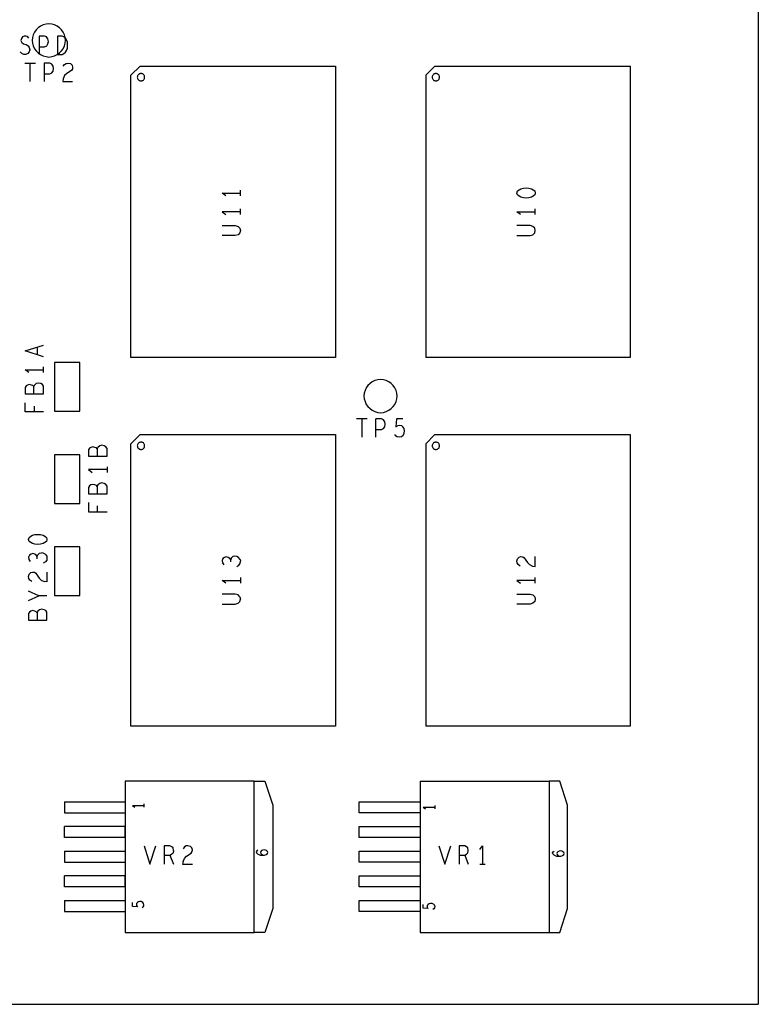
# Model space of a CAD drawing. Extents: x 23.5 to 56.5, y 21.5 to 42.5.
# Tile 6 of 11: x 39.6 to 43.6, y 29.3 to 34.7. Entities that reach past the tile are written whole.
import ezdxf

# ---------------------------------------------------------------- set-up
doc = ezdxf.new("R2010")
doc.units = 0
doc.layers.add('RVP8-TX_d_tas', color=2, linetype='CONTINUOUS')

msp = doc.modelspace()

# ---------------------------------------------------------------- linework, layer by layer
at = {"layer": 'RVP8-TX_d_tas'}
for points in [[(43.624, 37.766), (43.624, 29.316)], [(39.666, 34.559), (39.658, 34.567), (39.649, 34.57), (39.641, 34.57), (39.632, 34.565), (39.625, 34.557), (39.623, 34.545), (39.627, 34.534), (39.636, 34.527), (39.651, 34.524), (39.662, 34.517), (39.668, 34.507), (39.671, 34.495), (39.667, 34.484), (39.66, 34.475), (39.649, 34.47), (39.639, 34.47), (39.628, 34.475), (39.618, 34.484)], [(39.772, 34.54), (39.769, 34.554), (39.762, 34.565), (39.751, 34.57), (39.721, 34.57), (39.721, 34.47)], [(39.721, 34.512), (39.751, 34.512), (39.763, 34.517), (39.769, 34.527), (39.772, 34.54)], [(39.643, 34.423), (39.702, 34.423)], [(39.672, 34.323), (39.672, 34.423)], [(39.749, 34.423), (39.749, 34.323)], [(39.749, 34.365), (39.779, 34.365), (39.791, 34.37), (39.797, 34.38), (39.8, 34.393), (39.797, 34.406), (39.79, 34.418), (39.779, 34.423), (39.749, 34.423)], [(39.852, 34.406), (39.86, 34.416), (39.869, 34.421), (39.879, 34.423), (39.892, 34.42), (39.9, 34.411)], [(39.9, 34.411), (39.903, 34.401), (39.902, 34.391), (39.897, 34.383)], [(41.869, 34.407), (41.819, 34.357)], [(41.869, 34.407), (42.929, 34.407), (42.929, 32.825), (41.819, 32.825)], [(39.897, 34.383), (39.871, 34.366), (39.86, 34.355), (39.852, 34.338), (39.85, 34.323), (39.903, 34.323)], [(41.819, 34.357), (41.819, 32.825)], [(40.734, 33.703), (40.714, 33.718), (40.814, 33.718)], [(40.814, 33.703), (40.814, 33.734)], [(40.814, 33.616), (40.714, 33.616), (40.734, 33.601)], [(40.814, 33.601), (40.814, 33.632)], [(42.334, 33.601), (42.314, 33.616)], [(42.314, 33.616), (42.414, 33.616)], [(42.414, 33.601), (42.414, 33.632)], [(40.714, 33.542), (40.786, 33.542), (40.801, 33.537), (40.811, 33.527), (40.814, 33.514), (40.811, 33.502), (40.801, 33.492), (40.786, 33.487)], [(42.314, 33.487), (42.386, 33.487), (42.401, 33.492), (42.411, 33.502), (42.414, 33.514), (42.411, 33.527), (42.401, 33.537), (42.386, 33.542), (42.314, 33.542)], [(40.786, 33.487), (40.714, 33.487)], [(39.746, 32.83), (39.646, 32.861), (39.746, 32.893)], [(39.711, 32.882), (39.711, 32.841)], [(39.666, 32.744), (39.646, 32.759), (39.746, 32.759)], [(39.746, 32.744), (39.746, 32.775)], [(39.805, 32.798), (39.805, 32.534), (39.943, 32.534)], [(39.943, 32.534), (39.943, 32.798), (39.805, 32.798)], [(39.693, 32.628), (39.693, 32.668)], [(39.746, 32.531), (39.646, 32.531), (39.646, 32.58)], [(39.695, 32.562), (39.695, 32.531)], [(41.502, 32.493), (41.443, 32.493)], [(41.472, 32.493), (41.472, 32.393)], [(41.597, 32.476), (41.59, 32.488), (41.579, 32.493), (41.549, 32.493)], [(41.549, 32.393), (41.549, 32.493)], [(41.661, 32.493), (41.657, 32.45), (41.669, 32.456), (41.678, 32.458), (41.687, 32.456), (41.695, 32.45)], [(41.695, 32.493), (41.661, 32.493)], [(41.549, 32.435), (41.579, 32.435), (41.591, 32.44), (41.597, 32.45), (41.6, 32.463), (41.597, 32.476)], [(41.697, 32.403), (41.703, 32.415), (41.704, 32.428), (41.702, 32.441), (41.695, 32.45)], [(41.649, 32.408), (41.656, 32.4)], [(41.697, 32.403), (41.688, 32.396), (41.676, 32.393), (41.665, 32.395), (41.656, 32.4)], [(41.869, 32.407), (41.819, 32.357), (41.819, 30.825)], [(42.929, 32.407), (42.929, 30.825), (41.819, 30.825), (41.819, 30.825)], [(41.869, 32.407), (42.929, 32.407)], [(40.037, 32.33), (40.037, 32.29)], [(39.805, 32.298), (39.805, 32.034), (39.943, 32.034)], [(39.943, 32.034), (39.943, 32.298), (39.805, 32.298)], [(40.09, 32.217), (39.99, 32.217), (40.01, 32.202)], [(40.09, 32.233), (40.09, 32.202)], [(40.012, 32.137), (40.002, 32.134), (39.995, 32.129), (39.99, 32.121), (39.99, 32.086), (40.09, 32.086), (40.09, 32.128), (40.084, 32.137), (40.074, 32.142), (40.062, 32.145), (40.05, 32.142), (40.04, 32.134), (40.037, 32.126), (40.037, 32.086)], [(40.037, 32.126), (40.032, 32.131), (40.024, 32.134), (40.012, 32.137)], [(39.99, 32.038), (39.99, 31.989), (40.09, 31.989)], [(40.039, 31.989), (40.039, 32.02)], [(39.805, 31.798), (39.805, 31.534), (39.943, 31.534)], [(39.943, 31.534), (39.943, 31.798), (39.805, 31.798)], [(39.711, 31.734), (39.711, 31.745), (39.706, 31.753), (39.698, 31.759), (39.688, 31.762), (39.678, 31.759), (39.669, 31.753), (39.664, 31.742), (39.666, 31.73), (39.673, 31.719)], [(39.711, 31.745), (39.714, 31.754), (39.723, 31.763), (39.734, 31.766)], [(39.754, 31.758), (39.744, 31.764), (39.734, 31.766)], [(39.754, 31.758), (39.763, 31.748), (39.764, 31.738), (39.763, 31.726), (39.756, 31.716), (39.744, 31.709)], [(40.804, 31.74), (40.794, 31.746), (40.784, 31.748), (40.773, 31.745), (40.764, 31.736), (40.761, 31.727), (40.756, 31.735), (40.748, 31.741), (40.738, 31.744), (40.728, 31.741), (40.719, 31.735), (40.714, 31.724), (40.716, 31.712), (40.723, 31.701)], [(40.813, 31.73), (40.804, 31.74)], [(42.331, 31.694), (42.321, 31.702), (42.316, 31.711), (42.314, 31.721), (42.318, 31.734), (42.326, 31.743), (42.336, 31.745), (42.346, 31.744), (42.354, 31.739), (42.371, 31.713), (42.383, 31.702), (42.399, 31.694), (42.414, 31.692), (42.414, 31.745)], [(40.761, 31.716), (40.761, 31.727)], [(40.794, 31.691), (40.806, 31.698), (40.813, 31.708), (40.814, 31.72)], [(40.813, 31.73), (40.814, 31.72)], [(39.681, 31.61), (39.671, 31.618), (39.666, 31.627), (39.664, 31.637), (39.668, 31.65), (39.676, 31.659), (39.686, 31.661), (39.696, 31.66), (39.704, 31.655), (39.721, 31.629), (39.733, 31.618), (39.749, 31.61)], [(39.764, 31.661), (39.764, 31.608), (39.749, 31.61)], [(40.814, 31.632), (40.814, 31.601)], [(42.414, 31.601), (42.414, 31.632)], [(40.734, 31.601), (40.714, 31.616), (40.814, 31.616)], [(42.414, 31.616), (42.314, 31.616), (42.334, 31.601)], [(39.664, 31.507), (39.719, 31.532), (39.664, 31.558)], [(39.764, 31.532), (39.719, 31.532)], [(40.811, 31.527), (40.801, 31.537), (40.786, 31.542), (40.714, 31.542)], [(40.811, 31.527), (40.814, 31.514)], [(42.314, 31.542), (42.386, 31.542), (42.401, 31.537), (42.411, 31.527), (42.414, 31.514), (42.411, 31.502), (42.401, 31.492), (42.386, 31.487)], [(40.714, 31.487), (40.786, 31.487), (40.801, 31.492)], [(40.811, 31.502), (40.801, 31.492)], [(40.811, 31.502), (40.814, 31.514)], [(42.386, 31.487), (42.314, 31.487)], [(39.711, 31.441), (39.711, 31.401)], [(40.889, 30.526), (40.947, 30.526), (40.989, 30.396), (40.989, 29.836), (40.947, 29.706), (40.889, 29.706)], [(41.789, 30.526), (41.789, 29.706), (42.489, 29.706), (42.547, 29.706), (42.589, 29.836), (42.589, 30.396), (42.547, 30.526), (42.489, 30.526), (42.489, 29.706)], [(41.789, 30.526), (42.489, 30.526)], [(39.859, 30.415), (39.859, 30.355), (40.189, 30.355)], [(39.859, 30.415), (40.189, 30.415), (40.189, 30.355)], [(40.29, 30.404), (40.29, 30.386)], [(40.228, 30.395), (40.24, 30.386)], [(40.228, 30.395), (40.29, 30.395)], [(41.806, 30.385), (41.818, 30.376)], [(41.806, 30.385), (41.868, 30.385)], [(41.868, 30.394), (41.868, 30.376)], [(40.189, 30.221), (39.859, 30.221), (39.859, 30.281)], [(40.189, 30.221), (40.189, 30.281), (39.859, 30.281)], [(39.859, 30.147), (39.859, 30.087), (40.189, 30.087)], [(39.859, 30.147), (40.189, 30.147), (40.189, 30.087)], [(40.291, 30.176), (40.323, 30.076), (40.355, 30.176)], [(40.4, 30.176), (40.4, 30.076)], [(40.448, 30.165), (40.441, 30.171), (40.431, 30.176), (40.4, 30.176)], [(40.431, 30.125), (40.44, 30.13), (40.448, 30.138)], [(40.45, 30.151), (40.448, 30.165)], [(40.45, 30.151), (40.448, 30.138)], [(40.503, 30.091), (40.51, 30.108), (40.522, 30.12), (40.547, 30.136), (40.552, 30.145), (40.554, 30.155), (40.551, 30.165), (40.542, 30.173), (40.529, 30.176), (40.519, 30.175), (40.51, 30.17), (40.503, 30.16)], [(40.908, 30.153), (40.902, 30.149), (40.9, 30.143), (40.901, 30.138), (40.907, 30.133), (40.914, 30.129), (40.921, 30.126), (40.935, 30.125), (40.945, 30.126), (40.954, 30.129), (40.96, 30.134), (40.962, 30.14), (40.96, 30.146), (40.955, 30.15), (40.949, 30.153), (40.943, 30.154), (40.936, 30.153), (40.929, 30.15), (40.925, 30.146), (40.923, 30.141), (40.925, 30.135), (40.929, 30.13), (40.937, 30.125)], [(41.891, 30.176), (41.923, 30.076), (41.955, 30.176)], [(42, 30.176), (42, 30.076)], [(42.031, 30.125), (42.04, 30.13), (42.048, 30.138), (42.05, 30.151), (42.048, 30.165), (42.041, 30.171), (42.031, 30.176), (42, 30.176)], [(42.112, 30.156), (42.127, 30.176), (42.127, 30.076)], [(42.509, 30.132), (42.508, 30.137), (42.51, 30.143), (42.516, 30.147)], [(42.509, 30.132), (42.515, 30.127), (42.522, 30.123), (42.529, 30.12), (42.543, 30.119), (42.553, 30.12), (42.562, 30.123), (42.568, 30.128), (42.57, 30.134), (42.568, 30.14), (42.563, 30.144), (42.557, 30.147), (42.551, 30.148), (42.544, 30.147), (42.537, 30.144), (42.533, 30.14), (42.531, 30.135), (42.533, 30.129), (42.537, 30.124), (42.545, 30.119)], [(40.4, 30.125), (40.431, 30.125), (40.45, 30.076)], [(40.503, 30.091), (40.5, 30.076)], [(42, 30.125), (42.031, 30.125), (42.05, 30.076)], [(40.5, 30.076), (40.554, 30.076)], [(42.112, 30.076), (42.142, 30.076)], [(40.189, 29.953), (39.859, 29.953), (39.859, 30.013)], [(40.189, 29.953), (40.189, 30.013), (39.859, 30.013)], [(39.859, 29.879), (39.859, 29.819), (40.189, 29.819)], [(39.859, 29.879), (40.189, 29.879), (40.189, 29.819)], [(40.28, 29.84), (40.286, 29.844), (40.289, 29.85), (40.29, 29.856), (40.288, 29.863), (40.284, 29.869), (40.276, 29.873), (40.268, 29.873), (40.26, 29.872), (40.255, 29.868), (40.25, 29.863), (40.249, 29.857), (40.25, 29.852), (40.255, 29.845), (40.228, 29.847), (40.228, 29.868)], [(41.862, 29.859), (41.854, 29.863), (41.846, 29.863), (41.838, 29.862), (41.833, 29.858), (41.828, 29.853), (41.827, 29.847), (41.828, 29.842), (41.833, 29.835), (41.806, 29.837), (41.806, 29.858)], [(41.862, 29.859), (41.866, 29.853), (41.868, 29.846), (41.867, 29.84), (41.864, 29.834), (41.858, 29.83)], [(39.316, 29.316), (43.624, 29.316)]]:
    msp.add_lwpolyline(points, dxfattribs=at)
for points in [[(39.864, 34.546), (39.863, 34.562), (39.859, 34.577), (39.852, 34.591), (39.843, 34.604), (39.832, 34.615), (39.819, 34.624), (39.805, 34.631), (39.79, 34.635), (39.774, 34.636), (39.759, 34.635), (39.744, 34.631), (39.729, 34.624), (39.717, 34.615), (39.705, 34.604), (39.696, 34.591), (39.69, 34.577), (39.686, 34.562), (39.684, 34.546), (39.686, 34.531), (39.69, 34.516), (39.696, 34.501), (39.705, 34.489), (39.717, 34.478), (39.729, 34.469), (39.744, 34.462), (39.759, 34.458), (39.774, 34.456), (39.79, 34.458), (39.805, 34.462), (39.819, 34.469), (39.832, 34.478), (39.843, 34.489), (39.852, 34.501), (39.859, 34.516), (39.863, 34.531), (39.864, 34.546)], [(39.846, 34.57), (39.821, 34.57), (39.821, 34.47), (39.846, 34.47), (39.856, 34.475), (39.864, 34.482), (39.87, 34.492), (39.875, 34.504), (39.876, 34.52), (39.875, 34.537), (39.87, 34.549), (39.864, 34.559), (39.856, 34.565), (39.846, 34.57)], [(40.219, 32.825), (40.219, 34.357), (40.269, 34.407), (41.329, 34.407), (41.329, 32.825), (40.219, 32.825)], [(40.294, 34.346), (40.294, 34.35), (40.293, 34.353), (40.292, 34.356), (40.29, 34.359), (40.287, 34.362), (40.284, 34.364), (40.281, 34.365), (40.278, 34.366), (40.274, 34.366), (40.271, 34.366), (40.268, 34.365), (40.264, 34.364), (40.262, 34.362), (40.259, 34.359), (40.257, 34.356), (40.256, 34.353), (40.255, 34.35), (40.254, 34.346), (40.255, 34.343), (40.256, 34.34), (40.257, 34.336), (40.259, 34.334), (40.262, 34.331), (40.264, 34.329), (40.268, 34.328), (40.271, 34.327), (40.274, 34.326), (40.278, 34.327), (40.281, 34.328), (40.284, 34.329), (40.287, 34.331), (40.29, 34.334), (40.292, 34.336), (40.293, 34.34), (40.294, 34.343), (40.294, 34.346)], [(41.894, 34.346), (41.894, 34.35), (41.893, 34.353), (41.892, 34.356), (41.89, 34.359), (41.887, 34.362), (41.884, 34.364), (41.881, 34.365), (41.878, 34.366), (41.874, 34.366), (41.871, 34.366), (41.868, 34.365), (41.864, 34.364), (41.862, 34.362), (41.859, 34.359), (41.857, 34.356), (41.856, 34.353), (41.855, 34.35), (41.854, 34.346), (41.855, 34.343), (41.856, 34.34), (41.857, 34.336), (41.859, 34.334), (41.862, 34.331), (41.864, 34.329), (41.868, 34.328), (41.871, 34.327), (41.874, 34.326), (41.878, 34.327), (41.881, 34.328), (41.884, 34.329), (41.887, 34.331), (41.89, 34.334), (41.892, 34.336), (41.893, 34.34), (41.894, 34.343), (41.894, 34.346)], [(42.326, 33.701), (42.318, 33.708), (42.314, 33.718), (42.318, 33.729), (42.326, 33.736), (42.336, 33.741), (42.349, 33.745), (42.364, 33.746), (42.379, 33.745), (42.393, 33.741), (42.403, 33.736), (42.411, 33.729), (42.414, 33.718), (42.411, 33.708), (42.403, 33.701), (42.393, 33.696), (42.379, 33.692), (42.364, 33.691), (42.349, 33.692), (42.336, 33.696), (42.326, 33.701)], [(41.664, 32.616), (41.663, 32.632), (41.659, 32.647), (41.652, 32.661), (41.643, 32.674), (41.632, 32.685), (41.619, 32.694), (41.605, 32.701), (41.59, 32.705), (41.574, 32.706), (41.559, 32.705), (41.544, 32.701), (41.529, 32.694), (41.517, 32.685), (41.505, 32.674), (41.496, 32.661), (41.49, 32.647), (41.486, 32.632), (41.484, 32.616), (41.486, 32.601), (41.49, 32.586), (41.496, 32.571), (41.505, 32.559), (41.517, 32.548), (41.529, 32.539), (41.544, 32.532), (41.559, 32.528), (41.574, 32.526), (41.59, 32.528), (41.605, 32.532), (41.619, 32.539), (41.632, 32.548), (41.643, 32.559), (41.652, 32.571), (41.659, 32.586), (41.663, 32.601), (41.664, 32.616)], [(39.646, 32.628), (39.746, 32.628), (39.746, 32.67), (39.74, 32.679), (39.73, 32.684), (39.718, 32.687), (39.706, 32.684), (39.696, 32.676), (39.693, 32.668), (39.688, 32.673), (39.68, 32.676), (39.668, 32.679), (39.658, 32.676), (39.651, 32.671), (39.646, 32.663), (39.646, 32.628)], [(40.219, 30.825), (40.219, 32.357), (40.269, 32.407), (41.329, 32.407), (41.329, 30.825), (40.219, 30.825)], [(40.062, 32.349), (40.05, 32.346), (40.04, 32.338), (40.037, 32.33), (40.032, 32.335), (40.024, 32.338), (40.012, 32.341), (40.002, 32.338), (39.995, 32.333), (39.99, 32.325), (39.99, 32.29), (40.09, 32.29), (40.09, 32.332), (40.084, 32.341), (40.074, 32.346), (40.062, 32.349)], [(40.294, 32.346), (40.294, 32.35), (40.293, 32.353), (40.292, 32.356), (40.29, 32.359), (40.287, 32.362), (40.284, 32.364), (40.281, 32.365), (40.278, 32.366), (40.274, 32.366), (40.271, 32.366), (40.268, 32.365), (40.264, 32.364), (40.262, 32.362), (40.259, 32.359), (40.257, 32.356), (40.256, 32.353), (40.255, 32.35), (40.254, 32.346), (40.255, 32.343), (40.256, 32.34), (40.257, 32.336), (40.259, 32.334), (40.262, 32.331), (40.264, 32.329), (40.268, 32.328), (40.271, 32.327), (40.274, 32.326), (40.278, 32.327), (40.281, 32.328), (40.284, 32.329), (40.287, 32.331), (40.29, 32.334), (40.292, 32.336), (40.293, 32.34), (40.294, 32.343), (40.294, 32.346)], [(41.894, 32.346), (41.894, 32.35), (41.893, 32.353), (41.892, 32.356), (41.89, 32.359), (41.887, 32.362), (41.884, 32.364), (41.881, 32.365), (41.878, 32.366), (41.874, 32.366), (41.871, 32.366), (41.868, 32.365), (41.864, 32.364), (41.862, 32.362), (41.859, 32.359), (41.857, 32.356), (41.856, 32.353), (41.855, 32.35), (41.854, 32.346), (41.855, 32.343), (41.856, 32.34), (41.857, 32.336), (41.859, 32.334), (41.862, 32.331), (41.864, 32.329), (41.868, 32.328), (41.871, 32.327), (41.874, 32.326), (41.878, 32.327), (41.881, 32.328), (41.884, 32.329), (41.887, 32.331), (41.89, 32.334), (41.892, 32.336), (41.893, 32.34), (41.894, 32.343), (41.894, 32.346)], [(39.729, 31.812), (39.714, 31.811), (39.699, 31.812), (39.686, 31.816), (39.676, 31.821), (39.668, 31.828), (39.664, 31.838), (39.668, 31.849), (39.676, 31.856), (39.686, 31.861), (39.699, 31.865), (39.714, 31.866), (39.729, 31.865), (39.743, 31.861), (39.753, 31.856), (39.761, 31.849), (39.764, 31.838), (39.761, 31.828), (39.753, 31.821), (39.743, 31.816), (39.729, 31.812)], [(39.736, 31.46), (39.724, 31.457), (39.714, 31.449), (39.711, 31.441), (39.706, 31.446), (39.698, 31.449), (39.686, 31.452), (39.676, 31.449), (39.669, 31.444), (39.664, 31.436), (39.664, 31.401), (39.764, 31.401), (39.764, 31.443), (39.758, 31.452), (39.748, 31.457), (39.736, 31.46)], [(40.189, 29.706), (40.889, 29.706), (40.889, 30.526), (40.189, 30.526), (40.189, 29.706)], [(41.789, 30.355), (41.459, 30.355), (41.459, 30.415), (41.789, 30.415), (41.789, 30.355)], [(41.789, 30.221), (41.459, 30.221), (41.459, 30.281), (41.789, 30.281), (41.789, 30.221)], [(41.789, 30.087), (41.459, 30.087), (41.459, 30.147), (41.789, 30.147), (41.789, 30.087)], [(41.789, 29.953), (41.459, 29.953), (41.459, 30.013), (41.789, 30.013), (41.789, 29.953)], [(41.789, 29.819), (41.459, 29.819), (41.459, 29.879), (41.789, 29.879), (41.789, 29.819)]]:
    msp.add_lwpolyline(points, close=True, dxfattribs=at)

doc.saveas('drawing.dxf')
